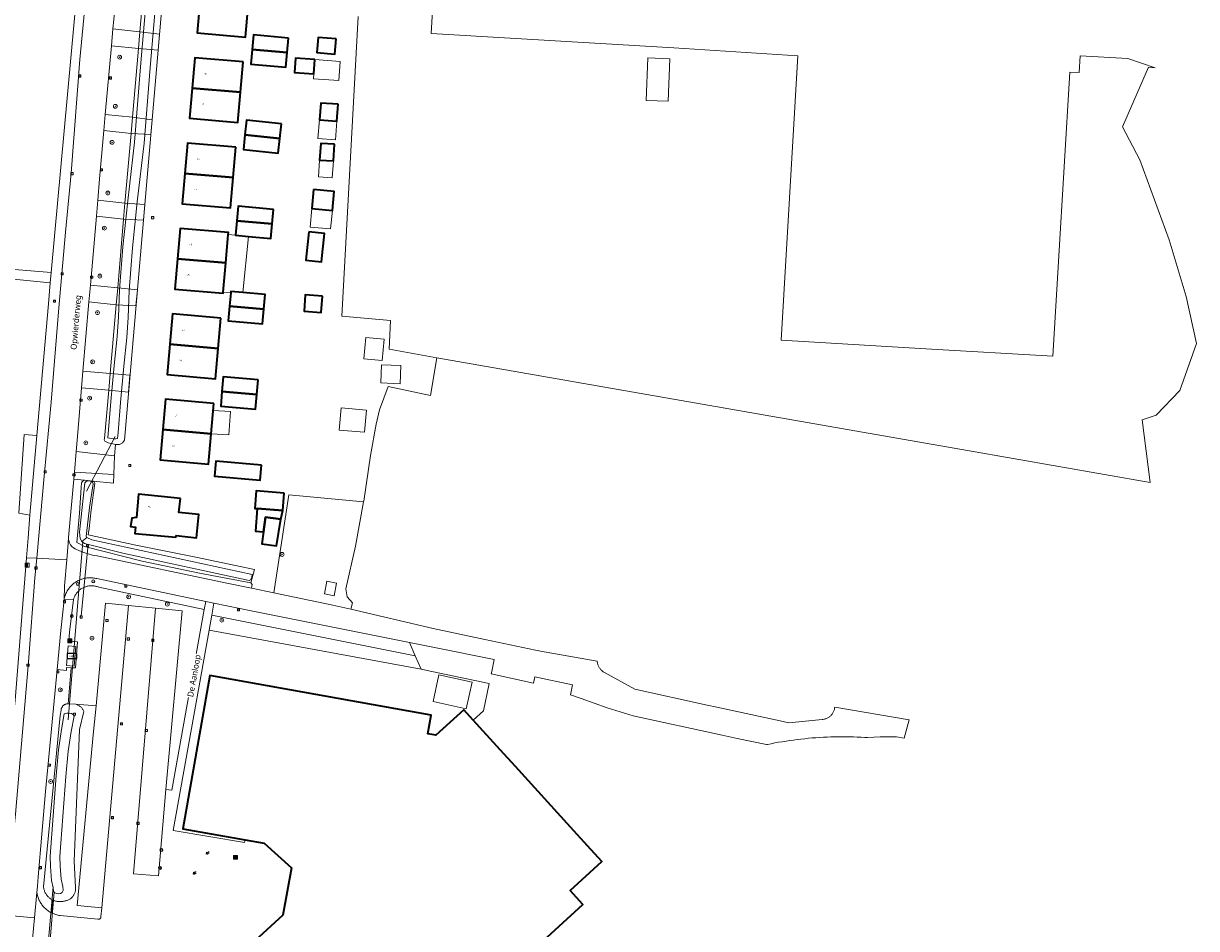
# Model space of a CAD drawing. Header units: metres. Extents: x 253733 to 254887, y 592782 to 593713.
# Tile 16 of 27: x 254248 to 254491, y 593193 to 593381. Entities that reach past the tile are written whole.
import ezdxf
from ezdxf.enums import TextEntityAlignment as Align

# ---------------------------------------------------------------- set-up
doc = ezdxf.new("R2010")
doc.units = ezdxf.units.M
for name, color, linetype, lineweight in [('B-WE-GR-BEPLANTING_CULTUUR_BOSPLANTSOEN-GV', 6, 'Continuous', 18), ('B-WE-GR-BOOM-S', 5, 'Continuous', 25), ('B-WE-GR-GROENVOORZIENING-GV', 6, 'Continuous', 18), ('B-WE-IE-MEUBILAIR_WEGMEUBILAIR-S', 6, 'Continuous', 25), ('B-WE-IE-MEUBILAIR_WEGMEUBILAIR_VERKEERSBORD-S', 6, 'Continuous', 25), ('B-WE-KW-KUNSTWERK_DEK-GV', 6, 'Continuous', 18), ('B-WE-KW-KUNSTWERK_DUIKER-G', 6, 'Continuous', 18), ('B-WE-KW-KUNSTWERK_STUW-G', 6, 'Continuous', 18), ('B-WE-OG-BEBOUWING-GV', 2, 'Continuous', 35), ('B-WE-OG-BEBOUWING-T18', 6, 'Continuous', 18), ('B-WE-OG-BEBOUWING_LUIFEL-GV', 2, 'Continuous', 18), ('B-WE-OG-TERREIN_CULTUURSCHEIDING-GV', 5, 'Continuous', 18), ('B-WE-OG-TERREIN_ERF-GV', 5, 'Continuous', 18), ('B-WE-OG-TOPOGRAFIE-T18', 7, 'Continuous', 18), ('B-WE-OG-WATER-GV', 5, 'Continuous', 18), ('B-WE-OG-WATER_SLOOT-GV', 5, 'Continuous', 18), ('B-WE-OG-WEG-GV', 5, 'Continuous', 18), ('B-WE-RI-GWA_KOLK-S', 6, 'Continuous', 25), ('B-WE-RI-GWA_RIOOLPUT-S', 6, 'Continuous', 25), ('B-WE-VH-VERHARDING_BETONSTRAATSTEEN-GV', 5, 'Continuous', 18), ('B-WE-VH-VERHARDING_GESLOTEN-GV', 5, 'Continuous', 18), ('B-WE-VH-VERHARDING_OPEN-GV', 5, 'Continuous', 18), ('B-WE-VW-AFSLUITPAAL-S', 5, 'Continuous', 25)]:
    doc.layers.add(name, color=color, linetype=linetype, lineweight=lineweight)
doc.styles.add('NLCS-ISO', font='NLCS-ISO.ttf')
doc.styles.add('NLCS-ISO-M200-T18', font='NLCS-ISO.ttf', dxfattribs={"height": 0.36})
doc.styles.add('Roelofs', font='segoeui.ttf', dxfattribs={"height": 1.8})

# ---------------------------------------------------------------- blocks, each defined once
blk = doc.blocks.new('SIE-WEG_AFVALBAK-SO')
at = {"linetype": 'ByBlock', "lineweight": 18}
h = blk.add_hatch(color=0, dxfattribs=at)
h.dxf.hatch_style = 1
h.paths.add_polyline_path([(-1.5, -1.5), (1.5, -1.5), (1.5, 1.5), (-1.5, 1.5)])
at = {"color": 0, "linetype": 'ByBlock', "lineweight": 18}
for points in [[(-2, -2), (2, -2), (2, 2), (-2, 2)], [(-1.5, -1.5), (1.5, -1.5), (1.5, 1.5), (-1.5, 1.5)]]:
    blk.add_lwpolyline(points, close=True, dxfattribs=at)
blk = doc.blocks.new('SIE-WEG_VERKEERSBORD-SO')
at = {"color": 0, "linetype": 'ByBlock', "lineweight": 18}
blk.add_lwpolyline([(-1.125, -1.125), (1.125, -1.125), (1.125, 1.125), (-1.125, 1.125)], close=True, dxfattribs=at)
at = {"color": 0, "linetype": 'ByBlock', "lineweight": 18, "style": 'NLCS-ISO'}
blk.add_text('vb', height=1.5, dxfattribs=at).set_placement((0, 0), align=Align.MIDDLE_CENTER)
blk = doc.blocks.new('SIE-WEG_VERKEERSBORD_INFORMATIE-SO')
at = {"linetype": 'ByBlock', "lineweight": 18}
h = blk.add_hatch(color=0, dxfattribs=at)
h.dxf.hatch_style = 1
h.paths.add_polyline_path([(0.3, 0.5), (-0.8, 0.5), (-0.8, 0.2), (-0.3, 0.2), (-0.3, -1.6), (0.3, -1.6)])
h = blk.add_hatch(color=0, dxfattribs=at)
h.dxf.hatch_style = 1
edge = h.paths.add_edge_path()
edge.add_arc((0, 1.2), 0.373, 0, 360)
at = {"color": 0, "linetype": 'ByBlock', "lineweight": 18}
for points in [[(-2, -2), (2, -2), (2, 2), (-2, 2)], [(0.3, 0.5), (-0.8, 0.5), (-0.8, 0.2), (-0.3, 0.2), (-0.3, -1.6), (0.3, -1.6)]]:
    blk.add_lwpolyline(points, close=True, dxfattribs=at)
blk.add_circle((0, 1.2), 0.373, dxfattribs=at)
blk = doc.blocks.new('SIE-WEG_PAAL_VERKEERSBORD-SO')
at = {"color": 0, "linetype": 'ByBlock', "lineweight": 18}
blk.add_circle((0, 0), 1.5, dxfattribs=at)
at = {"color": 0, "linetype": 'ByBlock', "lineweight": 18, "style": 'NLCS-ISO'}
blk.add_text('vb', height=1.5, dxfattribs=at).set_placement((0, 0.1), align=Align.MIDDLE_CENTER)
blk = doc.blocks.new('SVW-AFSLUITPAAL-SO')
at = {"lineweight": 18}
blk.add_circle((0, 0), 1.5, dxfattribs=at)
at = {"lineweight": 18, "style": 'NLCS-ISO'}
blk.add_text('af', height=1.8, dxfattribs=at).set_placement((0, 0), align=Align.MIDDLE_CENTER)
blk = doc.blocks.new('SRI-PUT_INSPECTIEPUT_RIOOLPUT-SO')
at = {"color": 0, "linetype": 'ByBlock', "lineweight": 18}
blk.add_lwpolyline([(-1.1, -1.1), (1.1, -1.1), (1.1, 1.1), (-1.1, 1.1)], close=True, dxfattribs=at)
at = {"color": 0, "linetype": 'ByBlock', "lineweight": 18, "style": 'NLCS-ISO'}
blk.add_text('r', height=1.5, dxfattribs=at).set_placement((0, 0.3), align=Align.MIDDLE_CENTER)
blk = doc.blocks.new('SRI-KOLK-SO')
at = {"color": 0, "linetype": 'ByBlock', "lineweight": 18}
blk.add_lwpolyline([(-1.125, -1.125), (1.125, -1.125), (1.125, 1.125), (-1.125, 1.125)], close=True, dxfattribs=at)
at = {"color": 0, "linetype": 'ByBlock', "lineweight": 18, "style": 'NLCS-ISO'}
blk.add_text('k', height=1.5, dxfattribs=at).set_placement((0, 0), align=Align.MIDDLE_CENTER)
blk = doc.blocks.new('SIE-WEG_FIETSENREK-SO')
at = {"color": 0, "linetype": 'ByBlock', "lineweight": 18}
for points in [[(-1.5, -1.3), (-1.5, -0.5), (-0.7, -0.3), (-0.7, 0.5), (-1.5, 0.8)], [(-0.3, -0.4), (0.6, 1.3), (1.5, 1.3)], [(1, -0.4), (0.2, 0.6)], [(1, -0.4), (1.5, -0.4)]]:
    blk.add_lwpolyline(points, dxfattribs=at)
blk.add_circle((-0.3, -0.4), 0.9, dxfattribs=at)
blk = doc.blocks.new('SIE-WEG_ABRI-SO')
blk.add_lwpolyline([(-5, -2.5), (5, -2.5), (5, 2.5), (-5, 2.5)], close=True)
at = {"style": 'NLCS-ISO'}
blk.add_text('ABRI', height=1.8, dxfattribs=at).set_placement((0, 0), align=Align.MIDDLE_CENTER)
blk = doc.blocks.new('SGR-BOOM_01-SO')
at = {"linetype": 'ByBlock', "lineweight": 18}
h = blk.add_hatch(color=0, dxfattribs=at)
h.dxf.hatch_style = 1
edge = h.paths.add_edge_path()
edge.add_arc((0, 0), 0.25, 0, 360)
at = {"color": 0, "linetype": 'ByBlock', "lineweight": 18}
for radius in [2, 0.25]:
    blk.add_circle((0, 0), radius, dxfattribs=at)

msp = doc.modelspace()

# ---------------------------------------------------------------- linework, layer by layer
at = {"layer": 'B-WE-GR-BEPLANTING_CULTUUR_BOSPLANTSOEN-GV', "flags": 128}
for points in [[(254317.105, 593272.407), (254318.798, 593281.573), (254303.326, 593283.043), (254302.704, 593278.977), (254300.223, 593262.747), (254312.419, 593260.211), (254316.146, 593259.337), (254316.468, 593260.71), (254315.418, 593261.905), (254315.09, 593263.585)], [(254313.202, 593264.752), (254312.708, 593262.139), (254310.679, 593262.523), (254311.175, 593265.136)], [(254287.354, 593258.128), (254286.801, 593255.05), (254330.679, 593246.937), (254329.478, 593249.713)]]:
    msp.add_lwpolyline(points, close=True, dxfattribs=at)
at = {"layer": 'B-WE-GR-GROENVOORZIENING-GV', "flags": 128}
for points in [[(254261.008, 593286.041), (254258.789, 593286.26), (254257.725, 593274.218), (254257.717, 593273.913), (254257.772, 593273.486), (254257.905, 593273.075), (254258.111, 593272.697), (254258.384, 593272.362), (254258.713, 593272.084), (254259.088, 593271.871), (254259.959, 593271.461), (254260.855, 593271.108), (254261.772, 593270.812), (254262.705, 593270.576), (254263.652, 593270.4), (254290.473, 593264.776), (254295.576, 593263.714), (254295.716, 593264.5), (254295.459, 593264.783), (254284.851, 593266.795), (254272.93, 593269.301), (254261.042, 593272.335), (254259.436, 593273.15), (254259.971, 593279.253), (254260.299, 593284.527), (254260.375, 593285.536), (254260.543, 593285.756), (254260.721, 593285.917)], [(254258.227, 593247.254), (254257.321, 593247.314), (254257.26, 593246.688), (254255.39, 593246.856), (254254.332, 593236.032), (254252.961, 593221.594), (254251.463, 593203.986), (254251.281, 593201.995), (254251.163, 593200.706), (254251.198, 593200.496), (254251.242, 593200.288), (254251.293, 593200.082), (254251.351, 593199.877), (254251.418, 593199.675), (254251.492, 593199.476), (254251.573, 593199.28), (254251.661, 593199.086), (254251.757, 593198.896), (254251.86, 593198.71), (254251.97, 593198.528), (254252.087, 593198.351), (254252.21, 593198.177), (254252.34, 593198.009), (254252.476, 593197.845), (254252.618, 593197.687), (254252.766, 593197.534), (254252.919, 593197.387), (254253.078, 593197.246), (254253.242, 593197.111), (254253.411, 593196.982), (254253.585, 593196.859), (254253.763, 593196.743), (254253.946, 593196.634), (254254.133, 593196.532), (254254.212, 593196.492), (254254.393, 593199.193), (254254.279, 593199.252), (254254.136, 593199.335), (254253.997, 593199.425), (254253.863, 593199.522), (254253.734, 593199.625), (254253.61, 593199.734), (254253.491, 593199.85), (254253.378, 593199.97), (254253.271, 593200.096), (254253.17, 593200.227), (254253.075, 593200.363), (254252.987, 593200.503), (254252.907, 593200.648), (254252.833, 593200.796), (254252.766, 593200.947), (254252.707, 593201.102), (254252.655, 593201.259), (254252.611, 593201.418), (254252.575, 593201.58), (254252.547, 593201.743), (254252.526, 593201.907), (254255.952, 593237.35), (254256.187, 593238.442), (254256.19, 593238.49), (254256.202, 593238.595), (254256.221, 593238.699), (254256.249, 593238.801), (254256.284, 593238.9), (254256.327, 593238.997), (254256.376, 593239.091), (254256.433, 593239.18), (254256.496, 593239.264), (254256.566, 593239.344), (254256.641, 593239.418), (254256.722, 593239.486), (254256.808, 593239.548), (254256.898, 593239.604), (254256.992, 593239.652), (254257.089, 593239.693), (254257.189, 593239.727), (254257.292, 593239.753), (254257.396, 593239.771), (254257.501, 593239.781), (254257.66, 593239.773)]]:
    msp.add_lwpolyline(points, close=True, dxfattribs=at)
at = {"layer": 'B-WE-KW-KUNSTWERK_DEK-GV', "flags": 128}
for points in [[(254272.166, 593375.401), (254276.253, 593375.078), (254276.542, 593378.415), (254272.468, 593378.894)], [(254270.649, 593357.858), (254274.744, 593357.614), (254275.01, 593360.691), (254270.939, 593361.206)], [(254269.116, 593340.125), (254273.21, 593339.867), (254273.493, 593343.145), (254269.401, 593343.42)], [(254267.583, 593322.384), (254271.68, 593322.173), (254271.962, 593325.437), (254267.886, 593325.889)], [(254266.053, 593304.684), (254270.135, 593304.3), (254270.437, 593307.79), (254266.354, 593308.171)]]:
    msp.add_lwpolyline(points, close=True, dxfattribs=at)
at = {"layer": 'B-WE-KW-KUNSTWERK_DUIKER-G', "flags": 128}
for points in [[(254267.36, 593295.095), (254261.453, 593283.776)], [(254260.649, 593273.346), (254257.632, 593236.469)], [(254261.75, 593272.821), (254260.298, 593257.906)], [(254253.049, 593184.55), (254254.553, 593201.876)], [(254254.711, 593200.776), (254253.638, 593187.57)]]:
    msp.add_lwpolyline(points, dxfattribs=at)
at = {"layer": 'B-WE-KW-KUNSTWERK_STUW-G', "flags": 128}
msp.add_lwpolyline([(254261.527, 593274.204), (254260.449, 593273.399)], dxfattribs=at)
at = {"layer": 'B-WE-OG-BEBOUWING-GV', "flags": 128}
for points in [[(254294.879, 593384.046), (254284.864, 593384.919), (254284.317, 593378.641), (254294.333, 593377.769)], [(254303.241, 593377.593), (254295.997, 593378.24), (254295.728, 593375.22), (254302.972, 593374.573)], [(254313.144, 593377.403), (254309.357, 593377.738), (254309.081, 593374.617), (254312.868, 593374.282)], [(254302.972, 593374.573), (254295.728, 593375.22), (254295.458, 593372.199), (254302.702, 593371.552)], [(254293.864, 593372.635), (254283.863, 593373.511), (254283.314, 593367.242), (254293.315, 593366.366)], [(254308.706, 593373.142), (254304.697, 593373.435), (254304.479, 593370.449), (254308.488, 593370.156)], [(254293.315, 593366.366), (254283.314, 593367.242), (254282.765, 593360.973), (254292.766, 593360.097)], [(254313.526, 593363.888), (254309.918, 593364.1), (254309.646, 593360.674), (254313.265, 593360.403)], [(254301.763, 593359.805), (254294.538, 593360.562), (254294.223, 593357.555), (254301.448, 593356.797)], [(254301.448, 593356.797), (254294.223, 593357.555), (254293.907, 593354.548), (254301.132, 593353.79)], [(254292.352, 593354.986), (254282.335, 593355.853), (254281.792, 593349.574), (254291.809, 593348.707)], [(254312.742, 593355.61), (254309.907, 593355.786), (254309.692, 593352.327), (254312.527, 593352.151)], [(254291.809, 593348.707), (254281.792, 593349.574), (254281.248, 593343.295), (254291.265, 593342.428)], [(254308.423, 593346.209), (254308.069, 593342.322), (254312.321, 593341.919), (254312.692, 593345.842)], [(254300.126, 593342.095), (254292.827, 593342.781), (254292.546, 593339.784), (254299.845, 593339.098)], [(254280.248, 593331.916), (254290.26, 593331.03), (254290.781, 593336.919), (254290.815, 593337.306), (254280.803, 593338.192)], [(254299.845, 593339.098), (254292.546, 593339.784), (254292.264, 593336.788), (254294.953, 593336.535), (254299.563, 593336.102)], [(254307.465, 593337.494), (254306.848, 593331.609), (254310.109, 593331.267), (254310.727, 593337.152)], [(254290.26, 593331.03), (254280.248, 593331.916), (254279.692, 593325.64), (254289.704, 593324.754), (254289.726, 593325.003)], [(254291.029, 593322.116), (254298.162, 593321.451), (254298.445, 593324.483), (254293.811, 593324.915), (254291.312, 593325.148), (254291.286, 593324.865)], [(254310.298, 593324.157), (254306.719, 593324.43), (254306.461, 593321.052), (254310.04, 593320.779)], [(254298.162, 593321.451), (254291.029, 593322.116), (254290.747, 593319.084), (254297.879, 593318.418)], [(254289.271, 593319.62), (254279.264, 593320.501), (254278.712, 593314.228), (254288.719, 593313.347)], [(254288.719, 593313.347), (254278.712, 593314.228), (254278.16, 593307.955), (254288.167, 593307.074)], [(254296.934, 593306.87), (254289.726, 593307.481), (254289.469, 593304.445), (254296.677, 593303.834)], [(254296.677, 593303.834), (254289.469, 593304.445), (254289.211, 593301.408), (254296.419, 593300.797)], [(254287.797, 593301.944), (254277.784, 593302.819), (254277.243, 593296.542), (254287.249, 593295.666)], [(254287.249, 593295.666), (254277.243, 593296.542), (254276.702, 593290.266), (254286.7, 593289.391)], [(254297.684, 593289.195), (254288.196, 593290.014), (254287.926, 593286.889), (254297.414, 593286.07)], [(254280.862, 593282.276), (254272.227, 593283.144), (254271.785, 593278.342), (254270.824, 593278.209), (254270.569, 593276.463), (254271.546, 593276.369), (254271.41, 593275.018), (254279.925, 593274.282), (254279.964, 593274.581), (254284.22, 593274.163), (254284.713, 593278.988), (254280.557, 593279.377)], [(254302.37, 593283.366), (254296.559, 593283.833), (254296.269, 593280.231), (254296.753, 593280.197), (254302.081, 593279.765)], [(254302.081, 593279.765), (254296.753, 593280.197), (254296.415, 593275.497), (254298.058, 593275.378), (254298.482, 593278.433), (254301.681, 593277.99)], [(254301.681, 593277.99), (254298.482, 593278.433), (254298.058, 593275.378), (254297.714, 593272.879), (254300.788, 593272.456)]]:
    msp.add_lwpolyline(points, close=True, dxfattribs=at)
msp.add_lwpolyline([(254343.721, 593179.514), (254364.161, 593198.207), (254361.523, 593201.108), (254368.094, 593207.139), (254365.127, 593210.4), (254361.614, 593214.259), (254350.226, 593226.773), (254347.051, 593230.262), (254341.473, 593236.391), (254339.52, 593238.537), (254333.747, 593233.262), (254332.081, 593233.577), (254332.76, 593237.44), (254286.967, 593245.629), (254281.358, 593213.924), (254294.3, 593211.632), (254298.195, 593210.913), (254303.895, 593205.851), (254302.069, 593196.047), (254285.518, 593180.859)], dxfattribs=at)
at = {"layer": 'B-WE-OG-BEBOUWING_LUIFEL-GV', "flags": 128}
for points in [[(254313.932, 593372.76), (254308.706, 593373.142), (254308.488, 593370.156), (254308.415, 593369.152), (254313.64, 593368.769)], [(254313.265, 593360.403), (254309.646, 593360.674), (254309.34, 593356.806), (254312.974, 593356.518)], [(254312.527, 593352.151), (254309.692, 593352.327), (254309.475, 593348.833), (254312.31, 593348.657)], [(254312.321, 593341.919), (254308.069, 593342.322), (254307.717, 593338.458), (254311.961, 593338.117)], [(254294.953, 593336.535), (254292.264, 593336.788), (254290.781, 593336.919), (254290.26, 593331.03), (254289.726, 593325.003), (254291.286, 593324.865), (254291.312, 593325.148), (254293.811, 593324.915)], [(254287.249, 593295.666), (254290.924, 593295.449), (254291.211, 593300.299), (254287.672, 593300.508)]]:
    msp.add_lwpolyline(points, close=True, dxfattribs=at)
at = {"layer": 'B-WE-OG-TERREIN_CULTUURSCHEIDING-GV', "flags": 128}
for points in [[(254273.688, 593393.014), (254268.24, 593393.577), (254267.095, 593381.44), (254266.918, 593379.492), (254272.468, 593378.894)], [(254272.166, 593375.401), (254266.596, 593375.96), (254265.306, 593361.751), (254270.939, 593361.206)], [(254270.649, 593357.858), (254265.02, 593358.435), (254264.155, 593348.414), (254263.77, 593343.999), (254269.401, 593343.42)], [(254269.116, 593340.125), (254263.482, 593340.698), (254262.242, 593326.469), (254267.886, 593325.889)], [(254267.583, 593322.384), (254261.937, 593322.967), (254260.69, 593308.666), (254266.354, 593308.171)], [(254266.053, 593304.684), (254260.398, 593305.173), (254259.568, 593295.076), (254259.294, 593291.972), (254267.24, 593291.128), (254267.444, 593293.486), (254267.128, 593293.505), (254265.937, 593293.768), (254265.234, 593294.114), (254265.123, 593294.43), (254265.19, 593294.705)], [(254267.06, 593287.211), (254258.921, 593287.751), (254258.789, 593286.26), (254261.008, 593286.041), (254262.832, 593285.86), (254267.003, 593285.447)], [(254265.351, 593260.598), (254270.095, 593260.118), (254275.688, 593259.553), (254281.251, 593258.99), (254277.843, 593222.01), (254279.128, 593221.885), (254285.811, 593259.269), (254263.983, 593263.899), (254263.82, 593263.964), (254263.654, 593264.023), (254263.485, 593264.073), (254263.315, 593264.116), (254263.142, 593264.151), (254262.969, 593264.178), (254262.794, 593264.197), (254262.618, 593264.208), (254262.442, 593264.211), (254262.267, 593264.206), (254262.091, 593264.193), (254261.917, 593264.172), (254261.743, 593264.144), (254261.571, 593264.107), (254261.401, 593264.063), (254261.233, 593264.011), (254261.068, 593263.951), (254260.905, 593263.884), (254260.746, 593263.81), (254260.59, 593263.728), (254260.438, 593263.639), (254260.29, 593263.544), (254260.147, 593263.442), (254260.009, 593263.333), (254259.875, 593263.219), (254259.747, 593263.098), (254259.625, 593262.972), (254259.508, 593262.84), (254259.398, 593262.703), (254259.294, 593262.562), (254259.196, 593262.415), (254259.106, 593262.265), (254259.022, 593262.11), (254258.945, 593261.952), (254258.876, 593261.79), (254258.814, 593261.626), (254258.74, 593261.393), (254257.946, 593254.589), (254257.786, 593252.727), (254259.581, 593252.576), (254259.132, 593247.194), (254258.227, 593247.254), (254257.66, 593239.773), (254259.218, 593239.691), (254259.244, 593239.683), (254263.406, 593239.375)], [(254295.866, 593258.919), (254287.794, 593260.574), (254287.354, 593258.128), (254329.478, 593249.713), (254328.299, 593252.44)]]:
    msp.add_lwpolyline(points, close=True, dxfattribs=at)
at = {"layer": 'B-WE-OG-TERREIN_ERF-GV', "flags": 128}
for points in [[(254317.693, 593382.06), (254314.309, 593319.997), (254324.384, 593319.108), (254324.055, 593313.158), (254333.959, 593311.424), (254443.822, 593292.19), (254481.624, 593285.572), (254479.979, 593298.592), (254482.871, 593299.546), (254487.715, 593304.655), (254491.199, 593314.393), (254489.046, 593324.063), (254485.561, 593335.823), (254479.483, 593352.406), (254475.853, 593359.215), (254481.225, 593371.529), (254482.636, 593371.443), (254476.961, 593373.382), (254467.102, 593373.942), (254466.917, 593370.424), (254464.952, 593370.518), (254461.481, 593311.709), (254435.172, 593313.281), (254405.196, 593315.073), (254408.684, 593373.922), (254383.022, 593375.569), (254332.792, 593378.542), (254342.114, 593536.116)], [(254199.616, 593372.41), (254197.135, 593354.137), (254195.609, 593344.804), (254195.336, 593343.134), (254219.384, 593341), (254219.588, 593344.357), (254221.076, 593344.267), (254221.146, 593345.415), (254223.732, 593345.257), (254223.458, 593340.752), (254224.614, 593340.592), (254224.229, 593335.891), (254225.771, 593335.727), (254225.391, 593331.43), (254254.143, 593329.051), (254260.216, 593395.311)], [(254277.784, 593392.78), (254269.275, 593294.352), (254268.862, 593293.764), (254268.291, 593293.432), (254267.444, 593293.486), (254267.24, 593291.128), (254267.06, 593287.211), (254267.003, 593285.447), (254262.832, 593285.86), (254263.001, 593285.747), (254263.086, 593285.596), (254263.14, 593285.476), (254262.395, 593279.946), (254261.956, 593276.048), (254261.78, 593274.763), (254271.673, 593272.628), (254284.075, 593270.147), (254296.235, 593267.572), (254295.459, 593264.783), (254295.716, 593264.5), (254295.576, 593263.714), (254300.223, 593262.747), (254302.704, 593278.977), (254303.326, 593283.043), (254318.798, 593281.573), (254318.826, 593281.725), (254320.208, 593291.144), (254321.405, 593297.661), (254322.093, 593300.644), (254323.845, 593305.461), (254332.619, 593303.574), (254333.959, 593311.424), (254324.055, 593313.158), (254324.384, 593319.108), (254314.309, 593319.997), (254317.693, 593382.06)], [(254244.306, 593217.126), (254244.367, 593217.737), (254245.361, 593227.629), (254245.501, 593229.017), (254246.654, 593240.495), (254249.042, 593269.987), (254249.38, 593274.161), (254249.691, 593278.791), (254247.401, 593279.233), (254248.512, 593295.509), (254251.145, 593295.292), (254253.549, 593322.574), (254253.948, 593326.932), (254223.456, 593329.944), (254223.833, 593333.984), (254222.549, 593334.182), (254223.084, 593339.175), (254195.031, 593341.224)]]:
    msp.add_lwpolyline(points, dxfattribs=at)
for points in [[(254295.426, 593390.326), (254294.879, 593384.046), (254294.333, 593377.769), (254284.317, 593378.641), (254284.864, 593384.919), (254285.41, 593391.198)], [(254303.241, 593377.593), (254302.972, 593374.573), (254302.702, 593371.552), (254295.458, 593372.199), (254295.728, 593375.22), (254295.997, 593378.24)], [(254313.144, 593377.403), (254312.868, 593374.282), (254309.081, 593374.617), (254309.357, 593377.738)], [(254293.864, 593372.635), (254292.766, 593360.097), (254282.765, 593360.973), (254283.863, 593373.511)], [(254308.706, 593373.142), (254308.488, 593370.156), (254304.479, 593370.449), (254304.697, 593373.435)], [(254377.285, 593364.668), (254377.631, 593373.474), (254382.144, 593373.297), (254381.799, 593364.491)], [(254313.526, 593363.888), (254313.265, 593360.403), (254309.646, 593360.674), (254309.918, 593364.1)], [(254301.763, 593359.805), (254301.448, 593356.797), (254301.132, 593353.79), (254293.907, 593354.548), (254294.223, 593357.555), (254294.538, 593360.562)], [(254292.352, 593354.986), (254291.809, 593348.707), (254291.265, 593342.428), (254281.248, 593343.295), (254281.792, 593349.574), (254282.335, 593355.853)], [(254312.742, 593355.61), (254312.527, 593352.151), (254309.692, 593352.327), (254309.907, 593355.786)], [(254308.423, 593346.209), (254312.692, 593345.842), (254312.321, 593341.919), (254308.069, 593342.322)], [(254300.126, 593342.095), (254299.845, 593339.098), (254299.563, 593336.102), (254294.953, 593336.535), (254292.264, 593336.788), (254292.546, 593339.784), (254292.827, 593342.781)], [(254290.815, 593337.306), (254290.781, 593336.919), (254290.26, 593331.03), (254289.726, 593325.003), (254289.704, 593324.754), (254279.692, 593325.64), (254280.248, 593331.916), (254280.803, 593338.192)], [(254307.465, 593337.494), (254310.727, 593337.152), (254310.109, 593331.267), (254306.848, 593331.609)], [(254293.811, 593324.915), (254298.445, 593324.483), (254298.162, 593321.451), (254297.879, 593318.418), (254290.747, 593319.084), (254291.029, 593322.116), (254291.286, 593324.865), (254291.312, 593325.148)], [(254310.298, 593324.157), (254310.04, 593320.779), (254306.461, 593321.052), (254306.719, 593324.43)], [(254289.271, 593319.62), (254288.167, 593307.074), (254278.16, 593307.955), (254279.264, 593320.501)], [(254323.054, 593315.286), (254322.655, 593310.836), (254318.82, 593311.179), (254319.219, 593315.629)], [(254326.481, 593309.81), (254326.335, 593306.041), (254322.379, 593306.194), (254322.525, 593309.964)], [(254296.934, 593306.87), (254296.677, 593303.834), (254296.419, 593300.797), (254289.211, 593301.408), (254289.469, 593304.445), (254289.726, 593307.481)], [(254287.797, 593301.944), (254287.249, 593295.666), (254286.7, 593289.391), (254276.702, 593290.266), (254277.243, 593296.542), (254277.784, 593302.819)], [(254319.364, 593300.57), (254318.953, 593295.985), (254313.758, 593296.451), (254314.169, 593301.036)], [(254297.684, 593289.195), (254297.414, 593286.07), (254287.926, 593286.889), (254288.196, 593290.014)], [(254280.862, 593282.276), (254280.557, 593279.377), (254284.713, 593278.988), (254284.22, 593274.163), (254279.964, 593274.581), (254279.925, 593274.282), (254271.41, 593275.018), (254271.546, 593276.369), (254270.569, 593276.463), (254270.824, 593278.209), (254271.785, 593278.342), (254272.227, 593283.144)], [(254302.37, 593283.366), (254302.081, 593279.765), (254301.681, 593277.99), (254300.788, 593272.456), (254297.714, 593272.879), (254298.058, 593275.378), (254296.415, 593275.497), (254296.753, 593280.197), (254296.269, 593280.231), (254296.559, 593283.833)]]:
    msp.add_lwpolyline(points, close=True, dxfattribs=at)
at = {"layer": 'B-WE-OG-WATER-GV', "flags": 128}
msp.add_lwpolyline([(254274.344, 593391.688), (254273.36, 593380.464), (254272.612, 593371.64), (254271.361, 593356.014), (254269.962, 593343.914), (254268.974, 593334.361), (254268.241, 593325.482), (254268.037, 593319.867), (254267.765, 593315.779), (254267.142, 593309.837), (254266.487, 593302.324), (254265.872, 593294.845), (254266.209, 593294.739), (254266.649, 593294.671), (254267.09, 593294.648), (254267.477, 593294.644), (254267.867, 593294.71), (254267.971, 593295.933), (254268.48, 593302.156), (254269.133, 593309.646), (254269.758, 593315.609), (254270.034, 593319.764), (254270.238, 593325.364), (254270.965, 593334.176), (254271.95, 593343.696), (254273.352, 593355.819), (254274.605, 593371.475), (254275.353, 593380.292), (254276.337, 593391.519)], dxfattribs=at)
for points in [[(254262.219, 593285.859), (254261.595, 593285.921), (254261.469, 593285.868), (254261.34, 593285.814), (254261.202, 593285.681), (254261.112, 593285.52), (254260.009, 593275.33), (254260.133, 593274.015), (254260.45, 593273.399), (254261.528, 593274.203), (254261.41, 593274.259), (254261.391, 593274.399), (254262.037, 593280.381), (254262.806, 593285.329), (254262.752, 593285.52), (254262.681, 593285.649), (254262.518, 593285.789)], [(254262.538, 593273.729), (254261.528, 593274.203), (254260.45, 593273.399), (254260.503, 593273.295), (254260.997, 593272.951), (254268.954, 593270.989), (254295.137, 593265.317), (254295.396, 593265.414), (254295.668, 593265.979), (254295.737, 593266.528)], [(254258.305, 593237.784), (254257.766, 593237.854), (254257.351, 593237.804), (254256.836, 593237.666), (254256.292, 593234.423), (254255.652, 593230.22), (254255.147, 593224.916), (254253.914, 593208.24), (254253.954, 593206.065), (254254.219, 593203.166), (254254.538, 593201.66), (254254.598, 593200.93), (254254.722, 593200.762), (254254.883, 593200.661), (254255.25, 593200.476), (254255.583, 593200.446), (254256.052, 593200.512), (254256.369, 593200.707), (254256.525, 593200.966), (254256.591, 593201.093), (254256.521, 593201.949), (254256.2, 593203.465), (254255.953, 593206.174), (254255.916, 593208.185), (254257.14, 593224.747), (254257.637, 593229.975), (254258.261, 593234.067), (254258.914, 593237.184), (254258.689, 593237.537)]]:
    msp.add_lwpolyline(points, close=True, dxfattribs=at)
at = {"layer": 'B-WE-OG-WATER_SLOOT-GV', "flags": 128}
for points in [[(254273.688, 593393.014), (254272.468, 593378.894), (254272.166, 593375.401), (254270.939, 593361.206), (254270.649, 593357.858), (254269.401, 593343.42), (254269.116, 593340.125), (254267.886, 593325.889), (254267.583, 593322.384), (254266.354, 593308.171), (254266.053, 593304.684), (254265.19, 593294.705), (254265.123, 593294.43), (254265.234, 593294.114), (254265.937, 593293.768), (254267.128, 593293.505), (254267.444, 593293.486), (254268.291, 593293.432), (254268.862, 593293.764), (254269.275, 593294.352), (254277.784, 593392.78)], [(254276.337, 593391.519), (254275.353, 593380.292), (254274.605, 593371.475), (254273.352, 593355.819), (254271.95, 593343.696), (254270.965, 593334.176), (254270.238, 593325.364), (254270.034, 593319.764), (254269.758, 593315.609), (254269.133, 593309.646), (254268.48, 593302.156), (254267.971, 593295.933), (254267.867, 593294.71), (254267.477, 593294.644), (254267.09, 593294.648), (254266.649, 593294.671), (254266.209, 593294.739), (254265.872, 593294.845), (254266.487, 593302.324), (254267.142, 593309.837), (254267.765, 593315.779), (254268.037, 593319.867), (254268.241, 593325.482), (254268.974, 593334.361), (254269.962, 593343.914), (254271.361, 593356.014), (254272.612, 593371.64), (254273.36, 593380.464), (254274.344, 593391.688)]]:
    msp.add_lwpolyline(points, dxfattribs=at)
for points in [[(254262.832, 593285.86), (254261.008, 593286.041), (254260.721, 593285.917), (254260.543, 593285.756), (254260.375, 593285.536), (254260.299, 593284.527), (254259.971, 593279.253), (254259.436, 593273.15), (254261.042, 593272.335), (254272.93, 593269.301), (254284.851, 593266.795), (254295.459, 593264.783), (254296.235, 593267.572), (254284.075, 593270.147), (254271.673, 593272.628), (254261.78, 593274.763), (254261.956, 593276.048), (254262.395, 593279.946), (254263.14, 593285.476), (254263.086, 593285.596), (254263.001, 593285.747)], [(254261.469, 593285.868), (254261.595, 593285.921), (254262.219, 593285.859), (254262.518, 593285.789), (254262.681, 593285.649), (254262.752, 593285.52), (254262.806, 593285.329), (254262.037, 593280.381), (254261.391, 593274.399), (254261.41, 593274.259), (254261.528, 593274.203), (254262.538, 593273.729), (254295.737, 593266.528), (254295.668, 593265.979), (254295.396, 593265.414), (254295.137, 593265.317), (254268.954, 593270.989), (254260.997, 593272.951), (254260.503, 593273.295), (254260.45, 593273.399), (254260.133, 593274.015), (254260.009, 593275.33), (254261.112, 593285.52), (254261.202, 593285.681), (254261.34, 593285.814)], [(254257.66, 593239.773), (254257.501, 593239.781), (254257.396, 593239.771), (254257.292, 593239.753), (254257.189, 593239.727), (254257.089, 593239.693), (254256.992, 593239.652), (254256.898, 593239.604), (254256.808, 593239.548), (254256.722, 593239.486), (254256.641, 593239.418), (254256.566, 593239.344), (254256.496, 593239.264), (254256.433, 593239.18), (254256.376, 593239.091), (254256.327, 593238.997), (254256.284, 593238.9), (254256.249, 593238.801), (254256.221, 593238.699), (254256.202, 593238.595), (254256.19, 593238.49), (254256.187, 593238.442), (254255.952, 593237.35), (254252.526, 593201.907), (254252.547, 593201.743), (254252.575, 593201.58), (254252.611, 593201.418), (254252.655, 593201.259), (254252.707, 593201.102), (254252.766, 593200.947), (254252.833, 593200.796), (254252.907, 593200.648), (254252.987, 593200.503), (254253.075, 593200.363), (254253.17, 593200.227), (254253.271, 593200.096), (254253.378, 593199.97), (254253.491, 593199.85), (254253.61, 593199.734), (254253.734, 593199.625), (254253.863, 593199.522), (254253.997, 593199.425), (254254.136, 593199.335), (254254.279, 593199.252), (254254.393, 593199.193), (254254.426, 593199.176), (254254.576, 593199.106), (254254.73, 593199.045), (254254.886, 593198.99), (254255.045, 593198.944), (254255.205, 593198.905), (254255.368, 593198.874), (254255.532, 593198.85), (254255.696, 593198.835), (254255.862, 593198.828), (254256.027, 593198.828), (254256.192, 593198.837), (254256.357, 593198.854), (254256.521, 593198.878), (254256.683, 593198.911), (254256.76, 593198.929), (254256.902, 593198.942), (254257.044, 593198.963), (254257.184, 593198.992), (254257.323, 593199.028), (254257.459, 593199.073), (254257.592, 593199.124), (254257.722, 593199.184), (254257.849, 593199.25), (254257.972, 593199.323), (254258.09, 593199.403), (254258.204, 593199.49), (254258.313, 593199.583), (254258.417, 593199.682), (254258.515, 593199.786), (254258.606, 593199.896), (254258.692, 593200.01), (254258.771, 593200.13), (254258.843, 593200.253), (254258.909, 593200.381), (254258.967, 593200.511), (254259.017, 593200.645), (254259.06, 593200.782), (254259.096, 593200.92), (254259.123, 593201.061), (254259.143, 593201.202), (254259.155, 593201.345), (254259.158, 593201.488), (254259.154, 593201.631), (254259.142, 593201.773), (254258.862, 593207.197), (254259.991, 593234.464), (254260.884, 593238.183), (254260.826, 593238.315), (254260.762, 593238.443), (254260.69, 593238.567), (254260.611, 593238.687), (254260.526, 593238.803), (254260.435, 593238.914), (254260.337, 593239.019), (254260.234, 593239.119), (254260.125, 593239.213), (254260.012, 593239.301), (254259.893, 593239.382), (254259.771, 593239.456), (254259.644, 593239.524), (254259.514, 593239.584), (254259.38, 593239.638), (254259.244, 593239.683), (254259.218, 593239.691)], [(254257.351, 593237.804), (254257.766, 593237.854), (254258.305, 593237.784), (254258.689, 593237.537), (254258.914, 593237.184), (254258.261, 593234.067), (254257.637, 593229.975), (254257.14, 593224.747), (254255.916, 593208.185), (254255.953, 593206.174), (254256.2, 593203.465), (254256.521, 593201.949), (254256.591, 593201.093), (254256.525, 593200.966), (254256.369, 593200.707), (254256.052, 593200.512), (254255.583, 593200.446), (254255.25, 593200.476), (254254.883, 593200.661), (254254.722, 593200.762), (254254.598, 593200.93), (254254.538, 593201.66), (254254.219, 593203.166), (254253.954, 593206.065), (254253.914, 593208.24), (254255.147, 593224.916), (254255.652, 593230.22), (254256.292, 593234.423), (254256.836, 593237.666)]]:
    msp.add_lwpolyline(points, close=True, dxfattribs=at)
at = {"layer": 'B-WE-OG-WEG-GV', "flags": 128}
msp.add_lwpolyline([(254262.916, 593234.03), (254263.406, 593239.375), (254259.244, 593239.683), (254259.38, 593239.638), (254259.514, 593239.584), (254259.644, 593239.524), (254259.771, 593239.456), (254259.893, 593239.382), (254260.012, 593239.301), (254260.125, 593239.213), (254260.234, 593239.119), (254260.337, 593239.019), (254260.435, 593238.914), (254260.526, 593238.803), (254260.611, 593238.687), (254260.69, 593238.567), (254260.762, 593238.443), (254260.826, 593238.315), (254260.884, 593238.183), (254259.991, 593234.464), (254258.862, 593207.197), (254259.142, 593201.773), (254259.154, 593201.631), (254259.158, 593201.488), (254259.155, 593201.345), (254259.143, 593201.202), (254259.123, 593201.061), (254259.096, 593200.92), (254259.06, 593200.782), (254259.017, 593200.645), (254258.967, 593200.511), (254258.909, 593200.381), (254258.843, 593200.253), (254258.771, 593200.13), (254258.692, 593200.01), (254258.606, 593199.896), (254258.515, 593199.786), (254258.417, 593199.682), (254258.313, 593199.583), (254258.204, 593199.49), (254258.09, 593199.403), (254257.972, 593199.323), (254257.849, 593199.25), (254257.722, 593199.184), (254257.592, 593199.124), (254257.459, 593199.073), (254257.323, 593199.028), (254257.184, 593198.992), (254257.044, 593198.963), (254256.902, 593198.942), (254256.76, 593198.929), (254256.683, 593198.911), (254256.521, 593198.878), (254256.357, 593198.854), (254256.192, 593198.837), (254256.027, 593198.828), (254255.862, 593198.828), (254255.696, 593198.835), (254255.532, 593198.85), (254255.368, 593198.874), (254255.205, 593198.905), (254255.045, 593198.944), (254254.886, 593198.99), (254254.73, 593199.045), (254254.576, 593199.106), (254254.426, 593199.176), (254254.393, 593199.193), (254254.212, 593196.492), (254254.323, 593196.437), (254254.516, 593196.349), (254254.713, 593196.269), (254254.913, 593196.196), (254255.115, 593196.131), (254255.32, 593196.073), (254255.527, 593196.023), (254255.735, 593195.98), (254255.945, 593195.946), (254255.959, 593195.944), (254263.803, 593195.172), (254263.867, 593195.163), (254263.931, 593195.163), (254263.994, 593195.17), (254264.057, 593195.185), (254264.117, 593195.208), (254264.173, 593195.238), (254264.226, 593195.275), (254264.273, 593195.318), (254264.315, 593195.367), (254264.35, 593195.42), (254264.378, 593195.478), (254264.399, 593195.538), (254264.413, 593195.601), (254264.418, 593195.665), (254264.416, 593195.724), (254264.606, 593197.524), (254259.519, 593198.005)], close=True, dxfattribs=at)
at = {"layer": 'B-WE-VH-VERHARDING_BETONSTRAATSTEEN-GV', "flags": 128}
msp.add_lwpolyline([(254285.518, 593180.859), (254302.069, 593196.047), (254303.895, 593205.851), (254298.195, 593210.913), (254294.3, 593211.632), (254294.157, 593211.069), (254279.342, 593213.557), (254286.801, 593255.05), (254287.354, 593258.128), (254287.794, 593260.574), (254286.155, 593260.933), (254285.811, 593259.269), (254279.128, 593221.885), (254277.843, 593222.01), (254276.334, 593204.165), (254271.13, 593204.579), (254275.688, 593259.553), (254270.095, 593260.118), (254264.606, 593197.524), (254264.416, 593195.724), (254264.418, 593195.665), (254264.413, 593195.601), (254264.399, 593195.538), (254264.378, 593195.478), (254264.35, 593195.42), (254264.315, 593195.367), (254264.273, 593195.318), (254264.226, 593195.275), (254264.173, 593195.238), (254264.117, 593195.208), (254264.057, 593195.185), (254263.994, 593195.17), (254263.931, 593195.163), (254263.867, 593195.163), (254263.803, 593195.172), (254255.959, 593195.944), (254255.945, 593195.946), (254255.735, 593195.98), (254255.527, 593196.023), (254255.32, 593196.073), (254255.115, 593196.131), (254254.913, 593196.196), (254254.713, 593196.269), (254254.516, 593196.349), (254254.323, 593196.437), (254254.212, 593196.492), (254254.133, 593196.532), (254253.946, 593196.634), (254253.763, 593196.743), (254253.585, 593196.859), (254253.411, 593196.982), (254253.242, 593197.111), (254253.078, 593197.246), (254252.919, 593197.387), (254252.766, 593197.534), (254252.618, 593197.687), (254252.476, 593197.845), (254252.34, 593198.009), (254252.21, 593198.177), (254252.087, 593198.351), (254251.97, 593198.528), (254251.86, 593198.71), (254251.757, 593198.896), (254251.661, 593199.086), (254251.573, 593199.28), (254251.492, 593199.476), (254251.418, 593199.675), (254251.351, 593199.877), (254251.293, 593200.082), (254251.242, 593200.288), (254251.198, 593200.496), (254251.163, 593200.706), (254250.686, 593195.468), (254250.08, 593188.822)], dxfattribs=at)
for points in [[(254344.793, 593244.001), (254332.931, 593246.469), (254330.679, 593246.937), (254286.801, 593255.05), (254279.342, 593213.557), (254294.157, 593211.069), (254294.3, 593211.632), (254281.358, 593213.924), (254286.967, 593245.629), (254332.76, 593237.44), (254332.081, 593233.577), (254333.747, 593233.262), (254339.52, 593238.537), (254341.473, 593236.391), (254343.598, 593238.324)], [(254259.252, 593251.653), (254257.641, 593251.791), (254257.284, 593247.682), (254258.896, 593247.545)], [(254333.187, 593240.266), (254334.395, 593245.749), (254341.261, 593244.237), (254340.054, 593238.754)]]:
    msp.add_lwpolyline(points, close=True, dxfattribs=at)
at = {"layer": 'B-WE-VH-VERHARDING_GESLOTEN-GV', "flags": 128}
for points in [[(254262.858, 593402.65), (254260.062, 593373.166), (254258.27, 593349.602), (254257.063, 593337.421), (254255.719, 593321.759), (254254.149, 593302.187), (254252.65, 593286.867), (254251.139, 593269.937), (254257.33, 593269.568), (254257.619, 593273.013), (254257.725, 593274.218), (254258.789, 593286.26), (254258.921, 593287.751), (254259.294, 593291.972), (254259.568, 593295.076), (254260.398, 593305.173), (254260.61, 593307.747), (254260.69, 593308.666), (254261.937, 593322.967), (254262.242, 593326.469), (254263.482, 593340.698), (254263.77, 593343.999), (254264.155, 593348.414), (254265.02, 593358.435), (254265.306, 593361.751), (254266.596, 593375.96), (254266.918, 593379.492), (254267.095, 593381.44)], [(254247.308, 593156.973), (254248.553, 593171.064), (254249.95, 593187.375), (254249.991, 593187.851), (254249.996, 593187.907), (254250.08, 593188.822), (254250.686, 593195.468), (254244.591, 593196.052)]]:
    msp.add_lwpolyline(points, dxfattribs=at)
for points in [[(254355.382, 593250.681), (254354.398, 593250.856), (254343.861, 593253.084), (254333.171, 593255.343), (254316.146, 593259.337), (254312.419, 593260.211), (254300.223, 593262.747), (254295.576, 593263.714), (254290.473, 593264.776), (254263.652, 593270.4), (254262.705, 593270.576), (254261.772, 593270.812), (254260.855, 593271.108), (254259.959, 593271.461), (254259.088, 593271.871), (254258.713, 593272.084), (254258.384, 593272.362), (254258.111, 593272.697), (254257.905, 593273.075), (254257.772, 593273.486), (254257.717, 593273.913), (254257.725, 593274.218), (254257.619, 593273.013), (254257.33, 593269.568), (254256.879, 593264.205), (254256.782, 593261.3), (254256.844, 593261.607), (254256.895, 593261.81), (254256.953, 593262.012), (254257.02, 593262.21), (254257.094, 593262.407), (254257.175, 593262.6), (254257.264, 593262.79), (254257.359, 593262.976), (254257.462, 593263.158), (254257.572, 593263.337), (254257.688, 593263.511), (254257.812, 593263.681), (254257.941, 593263.845), (254258.076, 593264.005), (254258.218, 593264.16), (254258.365, 593264.309), (254258.519, 593264.452), (254258.677, 593264.589), (254258.84, 593264.72), (254259.009, 593264.845), (254259.182, 593264.963), (254259.359, 593265.075), (254259.541, 593265.179), (254259.726, 593265.277), (254259.915, 593265.368), (254260.107, 593265.451), (254260.302, 593265.527), (254260.501, 593265.595), (254260.701, 593265.656), (254260.904, 593265.709), (254261.108, 593265.755), (254261.315, 593265.792), (254261.522, 593265.821), (254261.73, 593265.843), (254261.94, 593265.857), (254262.149, 593265.862), (254262.359, 593265.86), (254262.568, 593265.85), (254262.777, 593265.831), (254262.984, 593265.805), (254263.191, 593265.771), (254263.396, 593265.729), (254263.6, 593265.679), (254286.155, 593260.933), (254287.794, 593260.574), (254295.866, 593258.919), (254328.299, 593252.44), (254336.202, 593250.862), (254343.059, 593249.492), (254345.804, 593248.944), (254345.303, 593246.469), (254345.199, 593245.956), (254345.205, 593245.955), (254353.94, 593244.057), (254354.216, 593245.324), (254362.014, 593243.673), (254361.602, 593241.648), (254363.815, 593240.862), (254369.21, 593238.945), (254374.567, 593237.254), (254393.016, 593233.287), (254396.144, 593232.615), (254402.184, 593231.316), (254402.4, 593231.361), (254403.163, 593231.516), (254403.928, 593231.663), (254404.694, 593231.803), (254405.462, 593231.934), (254406.231, 593232.058), (254407.001, 593232.173), (254407.772, 593232.281), (254408.544, 593232.381), (254409.318, 593232.473), (254410.092, 593232.556), (254410.867, 593232.632), (254411.643, 593232.7), (254412.42, 593232.76), (254413.197, 593232.812), (254413.974, 593232.856), (254414.752, 593232.892), (254415.53, 593232.92), (254416.309, 593232.94), (254417.088, 593232.952), (254417.867, 593232.956), (254418.645, 593232.952), (254419.424, 593232.94), (254420.203, 593232.92), (254420.981, 593232.893), (254421.759, 593232.857), (254422.536, 593232.813), (254423.09, 593232.776), (254425.686, 593232.934), (254429.092, 593232.915), (254430.691, 593232.631), (254431.717, 593236.43), (254416.327, 593239.051), (254416.292, 593238.889), (254416.288, 593238.869), (254416.262, 593238.736), (254416.227, 593238.59), (254416.183, 593238.447), (254416.132, 593238.306), (254416.073, 593238.168), (254416.008, 593238.033), (254415.935, 593237.902), (254415.855, 593237.775), (254415.768, 593237.653), (254415.676, 593237.535), (254415.576, 593237.422), (254415.472, 593237.315), (254415.361, 593237.214), (254415.245, 593237.118), (254415.125, 593237.029), (254415, 593236.947), (254414.87, 593236.871), (254414.737, 593236.802), (254414.6, 593236.741), (254414.46, 593236.686), (254414.318, 593236.64), (254414.173, 593236.601), (254414.026, 593236.57), (254413.878, 593236.546), (254413.729, 593236.531), (254406.808, 593235.84), (254404.994, 593236.234), (254391.915, 593239.077), (254389.892, 593239.519), (254374.921, 593242.786), (254368.68, 593246.248), (254368.638, 593246.27), (254368.507, 593246.345), (254368.38, 593246.427), (254368.257, 593246.516), (254368.139, 593246.611), (254368.027, 593246.712), (254367.92, 593246.819), (254367.818, 593246.931), (254367.723, 593247.049), (254367.634, 593247.171), (254367.552, 593247.298), (254367.477, 593247.43), (254367.408, 593247.565), (254367.347, 593247.703), (254367.293, 593247.844), (254367.247, 593247.988), (254367.209, 593248.135), (254367.178, 593248.283), (254367.155, 593248.432), (254367.14, 593248.583)], [(254257.33, 593269.568), (254251.139, 593269.937), (254250.774, 593265.853), (254249.444, 593248.458), (254246.712, 593216.919), (254244.591, 593196.052), (254250.686, 593195.468), (254251.163, 593200.706), (254251.281, 593201.995), (254251.463, 593203.986), (254252.961, 593221.594), (254254.332, 593236.032), (254255.39, 593246.856), (254256.095, 593254.942), (254256.782, 593261.3), (254256.879, 593264.205)]]:
    msp.add_lwpolyline(points, close=True, dxfattribs=at)
at = {"layer": 'B-WE-VH-VERHARDING_OPEN-GV', "flags": 128}
for points in [[(254264.473, 593420.918), (254262.39, 593421.086), (254260.216, 593395.311), (254254.143, 593329.051), (254253.948, 593326.932), (254253.549, 593322.574), (254251.145, 593295.292), (254249.691, 593278.791), (254249.38, 593274.161), (254249.042, 593269.987), (254251.139, 593269.937), (254252.65, 593286.867), (254254.149, 593302.187), (254255.719, 593321.759), (254257.063, 593337.421), (254258.27, 593349.602), (254260.062, 593373.166), (254262.858, 593402.65)], [(254272.468, 593378.894), (254266.918, 593379.492), (254266.596, 593375.96), (254272.166, 593375.401)], [(254272.166, 593375.401), (254276.253, 593375.078), (254276.542, 593378.415), (254272.468, 593378.894)], [(254270.939, 593361.206), (254265.306, 593361.751), (254265.02, 593358.435), (254270.649, 593357.858)], [(254270.649, 593357.858), (254274.744, 593357.614), (254275.01, 593360.691), (254270.939, 593361.206)], [(254269.401, 593343.42), (254263.77, 593343.999), (254263.482, 593340.698), (254269.116, 593340.125)], [(254269.116, 593340.125), (254273.21, 593339.867), (254273.493, 593343.145), (254269.401, 593343.42)], [(254267.886, 593325.889), (254262.242, 593326.469), (254261.937, 593322.967), (254267.583, 593322.384)], [(254267.583, 593322.384), (254271.68, 593322.173), (254271.962, 593325.437), (254267.886, 593325.889)], [(254266.354, 593308.171), (254260.69, 593308.666), (254260.61, 593307.747), (254260.398, 593305.173), (254266.053, 593304.684)], [(254266.053, 593304.684), (254270.135, 593304.3), (254270.437, 593307.79), (254266.354, 593308.171)], [(254251.145, 593295.292), (254248.512, 593295.509), (254247.401, 593279.233), (254249.691, 593278.791)], [(254267.24, 593291.128), (254259.294, 593291.972), (254258.921, 593287.751), (254267.06, 593287.211)], [(254251.139, 593269.937), (254249.042, 593269.987), (254246.654, 593240.495), (254245.501, 593229.017), (254245.361, 593227.629), (254244.367, 593217.737), (254244.306, 593217.126), (254242.921, 593204.85), (254242.18, 593196.285), (254244.591, 593196.052), (254246.712, 593216.919), (254249.444, 593248.458), (254250.774, 593265.853)], [(254256.782, 593261.3), (254258.74, 593261.393), (254258.814, 593261.626), (254258.876, 593261.79), (254258.945, 593261.952), (254259.022, 593262.11), (254259.106, 593262.265), (254259.196, 593262.415), (254259.294, 593262.562), (254259.398, 593262.703), (254259.508, 593262.84), (254259.625, 593262.972), (254259.747, 593263.098), (254259.875, 593263.219), (254260.009, 593263.333), (254260.147, 593263.442), (254260.29, 593263.544), (254260.438, 593263.639), (254260.59, 593263.728), (254260.746, 593263.81), (254260.905, 593263.884), (254261.068, 593263.951), (254261.233, 593264.011), (254261.401, 593264.063), (254261.571, 593264.107), (254261.743, 593264.144), (254261.917, 593264.172), (254262.091, 593264.193), (254262.267, 593264.206), (254262.442, 593264.211), (254262.618, 593264.208), (254262.794, 593264.197), (254262.969, 593264.178), (254263.142, 593264.151), (254263.315, 593264.116), (254263.485, 593264.073), (254263.654, 593264.023), (254263.82, 593263.964), (254263.983, 593263.899), (254285.811, 593259.269), (254286.155, 593260.933), (254263.6, 593265.679), (254263.396, 593265.729), (254263.191, 593265.771), (254262.984, 593265.805), (254262.777, 593265.831), (254262.568, 593265.85), (254262.359, 593265.86), (254262.149, 593265.862), (254261.94, 593265.857), (254261.73, 593265.843), (254261.522, 593265.821), (254261.315, 593265.792), (254261.108, 593265.755), (254260.904, 593265.709), (254260.701, 593265.656), (254260.501, 593265.595), (254260.302, 593265.527), (254260.107, 593265.451), (254259.915, 593265.368), (254259.726, 593265.277), (254259.541, 593265.179), (254259.359, 593265.075), (254259.182, 593264.963), (254259.009, 593264.845), (254258.84, 593264.72), (254258.677, 593264.589), (254258.519, 593264.452), (254258.365, 593264.309), (254258.218, 593264.16), (254258.076, 593264.005), (254257.941, 593263.845), (254257.812, 593263.681), (254257.688, 593263.511), (254257.572, 593263.337), (254257.462, 593263.158), (254257.359, 593262.976), (254257.264, 593262.79), (254257.175, 593262.6), (254257.094, 593262.407), (254257.02, 593262.21), (254256.953, 593262.012), (254256.895, 593261.81), (254256.844, 593261.607)], [(254257.946, 593254.589), (254258.74, 593261.393), (254256.782, 593261.3), (254256.095, 593254.942), (254255.39, 593246.856), (254257.26, 593246.688), (254257.321, 593247.314), (254258.227, 593247.254), (254259.132, 593247.194), (254259.581, 593252.576), (254257.786, 593252.727)], [(254270.095, 593260.118), (254265.351, 593260.598), (254263.406, 593239.375), (254262.916, 593234.03), (254259.519, 593198.005), (254264.606, 593197.524)], [(254281.251, 593258.99), (254275.688, 593259.553), (254271.13, 593204.579), (254276.334, 593204.165), (254277.843, 593222.01)], [(254257.284, 593247.682), (254257.641, 593251.791), (254259.252, 593251.653), (254258.896, 593247.545)]]:
    msp.add_lwpolyline(points, close=True, dxfattribs=at)
msp.add_lwpolyline([(254219.384, 593341), (254195.336, 593343.134), (254195.024, 593341.224), (254223.084, 593339.175), (254222.549, 593334.182), (254223.833, 593333.984), (254223.456, 593329.944), (254253.948, 593326.932), (254254.143, 593329.051), (254225.391, 593331.43), (254225.771, 593335.727), (254224.229, 593335.891), (254224.614, 593340.592), (254223.458, 593340.752), (254219.384, 593341)], dxfattribs=at)

# ---------------------------------------------------------------- block references
at = {"layer": 'B-WE-GR-BOOM-S', "xscale": 0.2, "yscale": 0.2, "zscale": 0.2}
for p in [(254268.287, 593373.623), (254267.391, 593363.462), (254266.734, 593356.005), (254265.841, 593345.502), (254265.145, 593338.243), (254264.198, 593328.309), (254263.705, 593320.74), (254262.726, 593310.559), (254262.068, 593303.05), (254261.287, 593293.802), (254301.918, 593270.694), (254270.175, 593261.919), (254278.161, 593260.417), (254289.456, 593257.098), (254262.57, 593253.351), (254255.996, 593242.665), (254254.015, 593223.694)]:
    msp.add_blockref('SGR-BOOM_01-SO', p, dxfattribs=at)
at = {"layer": 'B-WE-IE-MEUBILAIR_WEGMEUBILAIR-S', "xscale": 0.2, "yscale": 0.2, "zscale": 0.2}
for name, p in [('SIE-WEG_PAAL_VERKEERSBORD-SO', (254258.392, 593257.939)), ('SIE-WEG_VERKEERSBORD-SO', (254258.392, 593257.939)), ('SIE-WEG_AFVALBAK-SO', (254258.003, 593252.828)), ('SIE-WEG_ABRI-SO', (254258.429, 593249.66)), ('SIE-WEG_PAAL_VERKEERSBORD-SO', (254276.933, 593209.495)), ('SIE-WEG_VERKEERSBORD-SO', (254276.933, 593209.495)), ('SIE-WEG_FIETSENREK-SO', (254286.515, 593208.903)), ('SIE-WEG_AFVALBAK-SO', (254292.261, 593208.006)), ('SIE-WEG_PAAL_VERKEERSBORD-SO', (254276.652, 593205.786)), ('SIE-WEG_VERKEERSBORD-SO', (254276.652, 593205.786)), ('SIE-WEG_FIETSENREK-SO', (254283.801, 593204.738))]:
    msp.add_blockref(name, p, dxfattribs=at)
at = {"layer": 'B-WE-IE-MEUBILAIR_WEGMEUBILAIR_VERKEERSBORD-S', "xscale": 0.2, "yscale": 0.2, "zscale": 0.2}
msp.add_blockref('SIE-WEG_VERKEERSBORD_INFORMATIE-SO', (254249.143, 593268.477), dxfattribs=at)
at = {"layer": 'B-WE-RI-GWA_KOLK-S', "xscale": 0.2, "yscale": 0.2, "zscale": 0.2}
for p in [(254260.061, 593369.719), (254266.401, 593369.332), (254264.525, 593350.304), (254258.441, 593349.512), (254256.39, 593328.766), (254262.521, 593328.09), (254260.291, 593302.613), (254252.884, 593287.793), (254258.863, 593287.164), (254250.971, 593267.869), (254269.574, 593264.175), (254256.876, 593260.902), (254292.884, 593259.227), (254270.093, 593253.185), (254275.177, 593252.902), (254249.316, 593247.775), (254255.5, 593246.391), (254268.668, 593235.622), (254273.807, 593234.245), (254253.756, 593227.065), (254266.825, 593216.215), (254272.106, 593215.043), (254251.928, 593205.867)]:
    msp.add_blockref('SRI-KOLK-SO', p, dxfattribs=at)
at = {"layer": 'B-WE-RI-GWA_RIOOLPUT-S', "xscale": 0.2, "yscale": 0.2, "zscale": 0.2}
for p in [(254275.117, 593340.419), (254254.809, 593323.126), (254270.412, 593289.107), (254261.622, 593272.546), (254260.316, 593257.756), (254265.673, 593257.022), (254258.971, 593237.64)]:
    msp.add_blockref('SRI-PUT_INSPECTIEPUT_RIOOLPUT-SO', p, dxfattribs=at)
at = {"layer": 'B-WE-VW-AFSLUITPAAL-S', "xscale": 0.2, "yscale": 0.2, "zscale": 0.2}
for p in [(254262.825, 593265.123), (254259.648, 593264.578)]:
    msp.add_blockref('SVW-AFSLUITPAAL-SO', p, dxfattribs=at)

# ---------------------------------------------------------------- texts
at = {"layer": 'B-WE-OG-BEBOUWING-T18', "style": 'NLCS-ISO-M200-T18'}
for s, rotation, p in [('35', 355, (254286.079, 593370.158)), ('37', 355, (254285.53, 593363.889)), ('39', 355.1, (254284.554, 593352.498)), ('41', 355.1, (254284.011, 593346.219)), ('43', 355, (254283.016, 593334.834)), ('45', 355, (254282.46, 593328.557)), ('47', 355, (254281.478, 593317.145)), ('49', 355, (254280.926, 593310.872)), ('51', 355.1, (254280.004, 593299.466)), ('53', 355.1, (254279.463, 593293.189)), ('55', 354.8, (254274.495, 593280.514))]:
    msp.add_text(s, height=0.36, rotation=rotation, dxfattribs=at).set_placement(p, align=Align.MIDDLE)

# ---------------------------------------------------------------- next in the draw order: texts
at = {"layer": 'B-WE-OG-TOPOGRAFIE-T18', "char_height": 1.25, "attachment_point": 2, "style": 'Roelofs', "bg_fill": 3, "box_fill_scale": 1.1, "bg_fill_color": 256, "bg_fill_transparency": 0}
for s, insert, rotation in [('Opwierderweg', (254258.597, 593318.778), 85.1), ('De Aanloop', (254283.06, 593245.682), 79.8)]:
    msp.add_mtext(s, dxfattribs=dict(at, insert=insert, rotation=rotation))

doc.saveas('drawing.dxf')
